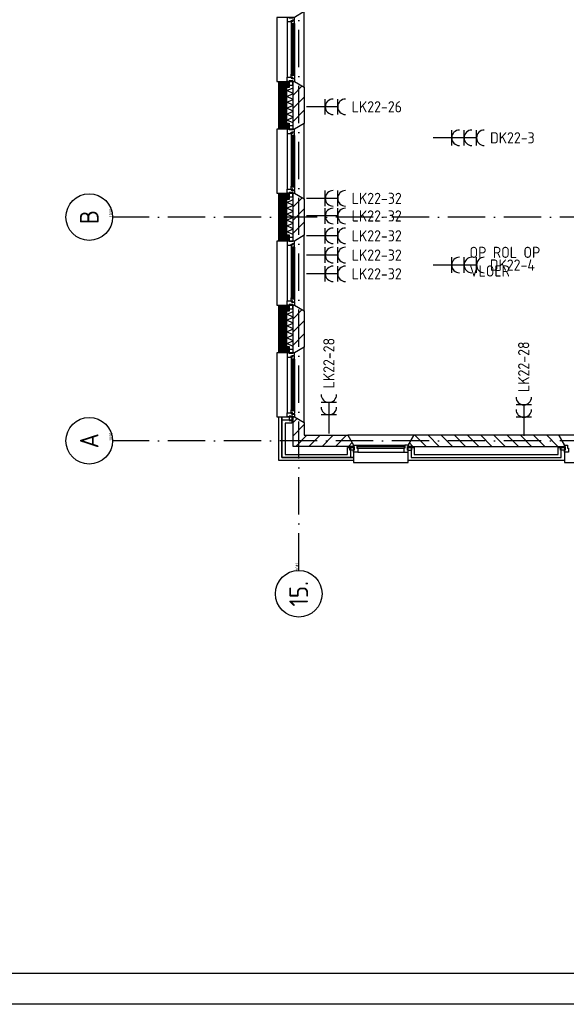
# Model space of a CAD drawing. Header units: millimetres. Extents: x 89505 to 241280, y 191 to 84291.
# Tile 2 of 45: x 119218 to 128008, y 191 to 16041. Entities that reach past the tile are written whole.
import ezdxf
from ezdxf.enums import TextEntityAlignment as Align

# ---------------------------------------------------------------- set-up
doc = ezdxf.new("R2010")
doc.units = ezdxf.units.MM
doc.header["$LTSCALE"] = 100
doc.linetypes.add('DASHDOT', pattern=[9, 6, -1.5, 0, -1.5])
doc.layers.get('0').update_dxf_attribs({"linetype": 'CONTINUOUS'})
for name, color, linetype in [('AL$7----_STRAMIEN', 1, 'DASHDOT'), ('AL21----_BUITENWAND', 4, 'CONTINUOUS'), ('AL21K---_ISOLATIE', 1, 'CONTINUOUS'), ('AL28----_KONSTRUKTIE', 3, 'CONTINUOUS'), ('AL31----_BUITENKOZ', 7, 'CONTINUOUS'), ('ALL-----_REFLIJNEN', 8, 'CONTINUOUS'), ('ALN-----_BLOCKNAAM', 2, 'CONTINUOUS'), ('ALXA3---_VOLZWART', 14, 'CONTINUOUS'), ('ALXAB---_PREFABBETON', 1, 'CONTINUOUS'), ('EA61303-_ARCEER', 1, 'CONTINUOUS'), ('EB62203-_ATTRIB', 2, 'CONTINUOUS'), ('EB63103-_ATTRIB', 2, 'CONTINUOUS'), ('EL62203-_KRACHT-WCD230', 3, 'CONTINUOUS'), ('EL63103-_LICHT-WCD230V', 3, 'CONTINUOUS'), ('LIJN025', 10, 'CONTINUOUS'), ('LIJN050', 90, 'CONTINUOUS'), ('TEKST25', 10, 'CONTINUOUS'), ('TEKST35', 50, 'CONTINUOUS'), ('TEKST50', 90, 'CONTINUOUS')]:
    doc.layers.add(name, color=color, linetype=linetype)
doc.styles.add('1_8', font='ISO', dxfattribs={"height": 1.8})
doc.styles.add('ISO', font='ISO.SHX')
doc.styles.add('NORATT', font='isocp.shx')
doc.styles.add('ROMAND', font='romand')
doc.styles.get("Standard").update_dxf_attribs({"font": 'iso.shx'})

# ---------------------------------------------------------------- blocks, each defined once
blk = doc.blocks.new('A0-GE')
at = {"layer": 'LIJN025'}
blk.add_lwpolyline([(1500, 841), (1500, 0), (0, 0), (0, 841)], close=True, dxfattribs=at)
at = {"layer": 'LIJN050', "const_width": 0.2}
blk.add_lwpolyline([(1495, 836), (25, 836), (25, 5), (1495, 5)], close=True, dxfattribs=at)
at = {"layer": 'TEKST25', "style": 'ROMAND', "width": 2.899115}
blk.add_attdef('STATUS', text='', height=2.5, dxfattribs=at).set_placement((1454, 71.5), (1493, 71.5), align=Align.FIT)
at = {"layer": 'TEKST25', "style": 'ISO'}
for tag, p in [('E', (1455.25, 66)), ('NAAM-E', (1466.75, 66)), ('DATUM-E', (1485, 66)), ('D', (1455.25, 61)), ('NAAM-D', (1466.75, 61)), ('DATUM-D', (1485, 61)), ('C', (1455.25, 56)), ('NAAM-C', (1466.75, 56)), ('DATUM-C', (1485, 56)), ('B', (1455.25, 51)), ('NAAM-B', (1466.75, 51)), ('DATUM-B', (1485, 51)), ('A', (1455.25, 46)), ('NAAM-A', (1466.75, 46)), ('DATUM-A', (1485, 46))]:
    blk.add_attdef(tag, text='', height=2.5, dxfattribs=at).set_placement(p, align=Align.CENTER)
for tag, p in [('DATUM', (1332.75, 36.25)), ('SCHAAL', (1368, 36.25)), ('GETEKEND', (1398.25, 36.25)), ('GECONTOL.', (1433, 36.25)), ('FORMAAT', (1463.25, 28.25))]:
    blk.add_attdef(tag, p, '', height=2.5, dxfattribs=at)
at = {"layer": 'TEKST35', "style": 'ISO'}
for tag, p in [('PROJECT', (1334.5, 72.5)), ('PLAATS', (1334.5, 63.5)), ('INSTALLATIE-REGEL1', (1334.5, 52.5)), ('INSTALLATIE-REGEL2', (1334.5, 43.5))]:
    blk.add_attdef(tag, p, '', height=4, dxfattribs=at)
blk.add_attdef('PROJ.NR.', text='', height=4, dxfattribs=at).set_placement((1481, 23), align=Align.CENTER)
at = {"layer": 'TEKST50', "style": 'ISO'}
blk.add_attdef('FILE-NAAM', text='', height=5, dxfattribs=at).set_placement((1473.5, 7.5), align=Align.CENTER)
blk = doc.blocks.new('ES3W2A')
for p, q in [((1.25, 2), (-1.25, 2)), ((0, 2), (0, -3)), ((1.25, 0), (-1.25, 0))]:
    blk.add_line(p, q)
for centre in [(0, 3.25), (0, 1.25)]:
    blk.add_arc(centre, 1.25, 180, 0)
at = {"style": 'NORATT'}
for tag, flags, p in [('VERMOGEN', 9, (-2.5, 5)), ('GROEP', 8, (0, 5)), ('SCHAK', 8, (2.5, 5)), ('GELIJK', 9, (5, 5)), ('KAST', 9, (7, 5)), ('TAL', 8, (2.5, 5))]:
    blk.add_attdef(tag, text='', height=1.8, rotation=90, dxfattribs=dict(at, flags=flags)).set_placement(p, align=Align.MIDDLE_CENTER)
at = {"style": 'NORATT', "width": 0.7, "flags": 8}
blk.add_attdef('DOEL', text='', height=1.8, rotation=90, dxfattribs=at).set_placement((-2.5, 5), align=Align.MIDDLE_LEFT)
at = {"style": 'NORATT', "flags": 9}
blk.add_attdef('M_CODE', text='', height=1.8, dxfattribs=at).set_placement((0, 0), align=Align.MIDDLE_CENTER)
blk = doc.blocks.new('ES3W3A')
at = {"color": 0}
for p, q in [((1.25, 4), (-1.25, 4)), ((0, 4), (0, -3)), ((1.25, 2), (-1.25, 2)), ((1.25, 0), (-1.25, 0))]:
    blk.add_line(p, q, dxfattribs=at)
for centre in [(0, 5.25), (0, 3.25), (0, 1.25)]:
    blk.add_arc(centre, 1.25, 180, 0, dxfattribs=at)
at = {"color": 0, "style": 'NORATT'}
for tag, flags, p in [('VERMOGEN', 9, (-2.5, 6.5)), ('GROEP', 8, (0, 7)), ('KAST', 9, (2.5, 6.5))]:
    blk.add_attdef(tag, text='', height=1.8, rotation=90, dxfattribs=dict(at, flags=flags)).set_placement(p, align=Align.MIDDLE)
at = {"style": 'NORATT', "flags": 9}
blk.add_attdef('GELIJK', text='', height=1.8, rotation=90, dxfattribs=at).set_placement((5, 7), align=Align.MIDDLE_CENTER)
at = {"color": 0, "style": 'NORATT', "width": 0.7, "flags": 8}
for tag, p in [('SCHAK', (2.5, 6.625)), ('TAL', (1.5, -1.5))]:
    blk.add_attdef(tag, text='', height=1.8, rotation=90, dxfattribs=at).set_placement(p, align=Align.MIDDLE)
blk.add_attdef('DOEL', text='', height=1.8, rotation=90, dxfattribs=at).set_placement((-2.75, -2.25), align=Align.MIDDLE_LEFT)
at = {"style": 'NORATT', "flags": 9}
blk.add_attdef('M_CODE', text='', height=1.8, dxfattribs=at).set_placement((0, 0), align=Align.MIDDLE_CENTER)
blk = doc.blocks.new('1010')
at = {"layer": 'AL$7----_STRAMIEN', "color": 7, "linetype": 'Continuous'}
blk.add_circle((0, 750), 750, dxfattribs=at)
at = {"layer": 'AL$7----_STRAMIEN', "color": 3, "linetype": 'Continuous'}
blk.add_attdef('STR-NAAM', text='', height=600, rotation=360, dxfattribs=at).set_placement((0, 750), align=Align.MIDDLE)
at = {"layer": 'ALN-----_BLOCKNAAM', "linetype": 'Continuous'}
blk.add_text('1010', height=100, dxfattribs=at).set_placement((0, 0))
blk = doc.blocks.new('1011')
at = {"layer": 'AL$7----_STRAMIEN', "color": 7, "linetype": 'Continuous'}
blk.add_circle((-750, 0), 750, dxfattribs=at)
at = {"layer": 'AL$7----_STRAMIEN', "color": 3, "linetype": 'Continuous'}
blk.add_attdef('STR-NAAM', text='', height=600, rotation=360, dxfattribs=at).set_placement((-750, 0), align=Align.MIDDLE)
at = {"layer": 'ALN-----_BLOCKNAAM', "linetype": 'Continuous'}
blk.add_text('1011', height=100, dxfattribs=at).set_placement((0, 0))

msp = doc.modelspace()

# ---------------------------------------------------------------- hatches: boundary and pattern name
at = {"layer": 'ALXAB---_PREFABBETON'}
h = msp.add_hatch(dxfattribs=at)
h.set_pattern_fill('PREFBET', color=8, style=0)
h.set_pattern_definition([(45, (123795.13, 14370.77), (-106.066, 106.066), [])])
h.paths.add_polyline_path([(123615, 15048), (123635, 15048), (123795, 14956), (123795, 14371), (123635, 14278), (123615, 14278)])
h = msp.add_hatch(dxfattribs=at)
h.set_pattern_fill('PREFBET', color=8, style=0)
h.set_pattern_definition([(45, (123795.13, 12570.77), (-106.066, 106.066), [])])
h.paths.add_polyline_path([(123615, 13248), (123635, 13248), (123795, 13156), (123795, 12571), (123635, 12478), (123615, 12478)])
h = msp.add_hatch(dxfattribs=at)
h.set_pattern_fill('PREFBET', color=8, style=0)
h.set_pattern_definition([(45, (123795.13, 10770.77), (-106.066, 106.066), [])])
h.paths.add_polyline_path([(123615, 11448), (123635, 11448), (123795, 11356), (123795, 10771), (123635, 10678), (123615, 10678)])

# ---------------------------------------------------------------- linework, layer by layer
at = {"layer": 'AL$7----_STRAMIEN', "color": 1}
msp.add_line((143805, 9263), (120711, 9263), dxfattribs=at)
for points in [[(123705, 7175), (123705, 76516)], [(183901, 12863), (143805, 12863), (120711, 12863)]]:
    msp.add_lwpolyline(points, dxfattribs=at)
at = {"layer": 'AL21----_BUITENWAND', "color": 8}
for p, q in [((123385, 8943), (123385, 9648)), ((123385, 9648), (123595, 9648)), ((123485, 9548), (123485, 9043)), ((123595, 9548), (123485, 9548)), ((123595, 9648), (123595, 9548)), ((123485, 9043), (124488, 9043)), ((124488, 9153), (124588, 9153)), ((124488, 9043), (124488, 9153)), ((124588, 9153), (124588, 8943)), ((125463, 9153), (125563, 9153)), ((125463, 8943), (125463, 9153)), ((125563, 9153), (125563, 9043)), ((125563, 9043), (127878, 9043)), ((127878, 9153), (127978, 9153)), ((127878, 9043), (127878, 9153)), ((127978, 9153), (127978, 8943)), ((124588, 8943), (123385, 8943)), ((127978, 8943), (125463, 8943))]:
    msp.add_line(p, q, dxfattribs=at)
for points in [[(123554, 14948), (123485, 14948), (123485, 14378), (123554, 14378), (123554, 14278), (123385, 14278), (123385, 15048), (123554, 15048)], [(123554, 13148), (123485, 13148), (123485, 12578), (123554, 12578), (123554, 12478), (123385, 12478), (123385, 13248), (123554, 13248)], [(123554, 11348), (123485, 11348), (123485, 10778), (123554, 10778), (123554, 10678), (123385, 10678), (123385, 11448), (123554, 11448)]]:
    msp.add_lwpolyline(points, close=True, dxfattribs=at)
at = {"layer": 'AL21K---_ISOLATIE', "color": 8, "linetype": 'Continuous'}
for points in [[(123515, 14378), (123515, 14948)], [(123615, 14383), (123515, 14426), (123615, 14473), (123515, 14521), (123615, 14568), (123515, 14616), (123615, 14663), (123515, 14711), (123615, 14758), (123515, 14806), (123615, 14853), (123515, 14901), (123615, 14944)], [(123615, 14378), (123615, 14948)], [(123515, 12578), (123515, 13148)], [(123615, 12583), (123515, 12626), (123615, 12673), (123515, 12721), (123615, 12768), (123515, 12816), (123615, 12863), (123515, 12911), (123615, 12958), (123515, 13006), (123615, 13053), (123515, 13101), (123615, 13144)], [(123615, 12578), (123615, 13148)], [(123515, 10778), (123515, 11348)], [(123615, 10783), (123515, 10826), (123615, 10873), (123515, 10921), (123615, 10968), (123515, 11016), (123615, 11063), (123515, 11111), (123615, 11158), (123515, 11206), (123615, 11253), (123515, 11301), (123615, 11344)], [(123615, 10778), (123615, 11348)]]:
    msp.add_lwpolyline(points, dxfattribs=at)
at = {"layer": 'AL28----_KONSTRUKTIE', "color": 8, "linetype": 'Continuous'}
for p, q in [((123615, 9173), (123615, 9648)), ((123615, 9648), (123635, 9648)), ((123635, 9648), (123795, 9556)), ((123795, 9556), (123795, 9353)), ((123795, 9353), (124496, 9353)), ((124496, 9353), (124588, 9193)), ((124588, 9193), (124588, 9173)), ((124588, 9173), (123615, 9173))]:
    msp.add_line(p, q, dxfattribs=at)
at = {"layer": 'AL28----_KONSTRUKTIE', "color": 8}
for p, q in [((125556, 9353), (125463, 9193)), ((127886, 9353), (125556, 9353)), ((127978, 9193), (127886, 9353)), ((125463, 9193), (125463, 9173)), ((127978, 9173), (127978, 9193)), ((125463, 9173), (127978, 9173))]:
    msp.add_line(p, q, dxfattribs=at)
for points in [[(123615, 15048), (123635, 15048), (123795, 14956), (123795, 14371), (123635, 14278), (123615, 14278)], [(123615, 13248), (123635, 13248), (123795, 13156), (123795, 12571), (123635, 12478), (123615, 12478)], [(123615, 11448), (123635, 11448), (123795, 11356), (123795, 10771), (123635, 10678), (123615, 10678)]]:
    msp.add_lwpolyline(points, close=True, dxfattribs=at)
at = {"layer": 'AL31----_BUITENKOZ', "color": 8}
for points in [[(123635, 15048), (123795, 14956), (123795, 16171), (123635, 16078), (123355, 16078), (123355, 15048)], [(123635, 16078), (123610, 16078), (123610, 16068), (123554, 16068), (123554, 16078), (123521, 16078), (123521, 16011), (123584, 16011), (123584, 16028), (123599, 16028), (123599, 16034), (123635, 16034)], [(123638, 16022), (123634, 16024), (123634, 16031), (123604, 16031), (123604, 16009), (123599, 16009), (123599, 16017), (123584, 16017), (123584, 16011), (123584, 15964), (123597, 15962), (123597, 15979), (123638, 15979)], [(123636, 15979), (123622, 15979), (123622, 15962), (123636, 15962)], [(123635, 15048), (123610, 15048), (123610, 15058), (123554, 15058), (123554, 15048), (123521, 15048), (123521, 15115), (123584, 15115), (123584, 15098), (123599, 15098), (123599, 15092), (123635, 15092)], [(123610, 15058), (123554, 15058), (123554, 14987), (123610, 14987)], [(123638, 15105), (123634, 15103), (123634, 15096), (123604, 15096), (123604, 15118), (123599, 15118), (123599, 15110), (123584, 15110), (123584, 15115), (123584, 15163), (123597, 15165), (123597, 15148), (123638, 15148)], [(123636, 15148), (123622, 15148), (123622, 15165), (123636, 15165)], [(123635, 13248), (123795, 13156), (123795, 14371), (123635, 14278), (123355, 14278), (123355, 13248)], [(123635, 14278), (123610, 14278), (123610, 14268), (123554, 14268), (123554, 14278), (123521, 14278), (123521, 14211), (123584, 14211), (123584, 14228), (123599, 14228), (123599, 14234), (123635, 14234)], [(123610, 14268), (123554, 14268), (123554, 14339), (123610, 14339)], [(123638, 14222), (123634, 14224), (123634, 14231), (123604, 14231), (123604, 14209), (123599, 14209), (123599, 14217), (123584, 14217), (123584, 14211), (123584, 14164), (123597, 14162), (123597, 14179), (123638, 14179)], [(123636, 14179), (123622, 14179), (123622, 14162), (123636, 14162)], [(123635, 13248), (123610, 13248), (123610, 13258), (123554, 13258), (123554, 13248), (123521, 13248), (123521, 13315), (123584, 13315), (123584, 13298), (123599, 13298), (123599, 13292), (123635, 13292)], [(123638, 13305), (123634, 13303), (123634, 13296), (123604, 13296), (123604, 13318), (123599, 13318), (123599, 13310), (123584, 13310), (123584, 13315), (123584, 13363), (123597, 13365), (123597, 13348), (123638, 13348)], [(123636, 13348), (123622, 13348), (123622, 13365), (123636, 13365)], [(123610, 13258), (123554, 13258), (123554, 13187), (123610, 13187)], [(123635, 11448), (123795, 11356), (123795, 12571), (123635, 12478), (123355, 12478), (123355, 11448)], [(123610, 12468), (123554, 12468), (123554, 12539), (123610, 12539)], [(123635, 12478), (123610, 12478), (123610, 12468), (123554, 12468), (123554, 12478), (123521, 12478), (123521, 12411), (123584, 12411), (123584, 12428), (123599, 12428), (123599, 12434), (123635, 12434)], [(123638, 12422), (123634, 12424), (123634, 12431), (123604, 12431), (123604, 12409), (123599, 12409), (123599, 12417), (123584, 12417), (123584, 12411), (123584, 12364), (123597, 12362), (123597, 12379), (123638, 12379)], [(123636, 12379), (123622, 12379), (123622, 12362), (123636, 12362)], [(123635, 11448), (123610, 11448), (123610, 11458), (123554, 11458), (123554, 11448), (123521, 11448), (123521, 11515), (123584, 11515), (123584, 11498), (123599, 11498), (123599, 11492), (123635, 11492)], [(123610, 11458), (123554, 11458), (123554, 11387), (123610, 11387)], [(123638, 11505), (123634, 11503), (123634, 11496), (123604, 11496), (123604, 11518), (123599, 11518), (123599, 11510), (123584, 11510), (123584, 11515), (123584, 11563), (123597, 11565), (123597, 11548), (123638, 11548)], [(123636, 11548), (123622, 11548), (123622, 11565), (123636, 11565)], [(123635, 9648), (123795, 9556), (123795, 10771), (123635, 10678), (123355, 10678), (123355, 9648)], [(123635, 10678), (123610, 10678), (123610, 10668), (123554, 10668), (123554, 10678), (123521, 10678), (123521, 10611), (123584, 10611), (123584, 10628), (123599, 10628), (123599, 10634), (123635, 10634)], [(123610, 10668), (123554, 10668), (123554, 10739), (123610, 10739)], [(123638, 10622), (123634, 10624), (123634, 10631), (123604, 10631), (123604, 10609), (123599, 10609), (123599, 10617), (123584, 10617), (123584, 10611), (123584, 10564), (123597, 10562), (123597, 10579), (123638, 10579)], [(123636, 10579), (123622, 10579), (123622, 10562), (123636, 10562)], [(123635, 9648), (123610, 9648), (123610, 9658), (123554, 9658), (123554, 9648), (123521, 9648), (123521, 9715), (123584, 9715), (123584, 9698), (123599, 9698), (123599, 9692), (123635, 9692)], [(123638, 9705), (123634, 9703), (123634, 9696), (123604, 9696), (123604, 9718), (123599, 9718), (123599, 9710), (123584, 9710), (123584, 9715), (123584, 9763), (123597, 9765), (123597, 9748), (123638, 9748)], [(123636, 9748), (123622, 9748), (123622, 9765), (123636, 9765)], [(123610, 9658), (123554, 9658), (123554, 9587), (123610, 9587)], [(125463, 9193), (125556, 9353), (124496, 9353), (124588, 9193), (124588, 8913), (125463, 8913)], [(128853, 9193), (128946, 9353), (127886, 9353), (127978, 9193), (127978, 8913), (128853, 8913)], [(124598, 9168), (124598, 9112), (124527, 9112), (124527, 9168)], [(125453, 9168), (125453, 9112), (125524, 9112), (125524, 9168)], [(127988, 9168), (127988, 9112), (127917, 9112), (127917, 9168)]]:
    msp.add_lwpolyline(points, close=True, dxfattribs=at)
for points in [[(123521, 16011), (123521, 15115)], [(123584, 15964), (123584, 15163)], [(123638, 15979), (123638, 15148)], [(123521, 14211), (123521, 13315)], [(123584, 14164), (123584, 13363)], [(123638, 14179), (123638, 13348)], [(123521, 12411), (123521, 11515)], [(123584, 12364), (123584, 11563)], [(123638, 12379), (123638, 11548)], [(123521, 10611), (123521, 9715)], [(123584, 10564), (123584, 9763)], [(123638, 10579), (123638, 9748)], [(124638, 9193), (125413, 9193)], [(124655, 9079), (125396, 9079)]]:
    msp.add_lwpolyline(points, dxfattribs=at)
at = {"layer": 'AL31----_BUITENKOZ', "color": 8, "linetype": 'Continuous'}
for points in [[(123620, 15977), (123599, 15977), (123599, 15150), (123620, 15150)], [(123620, 14177), (123599, 14177), (123599, 13350), (123620, 13350)], [(123620, 12377), (123599, 12377), (123599, 11550), (123620, 11550)], [(123620, 10577), (123599, 10577), (123599, 9750), (123620, 9750)], [(124638, 9193), (124638, 9193), (124638, 9142), (124655, 9142), (124655, 9079), (124655, 9079), (124655, 9079), (124655, 9079), (124655, 9079), (124588, 9079), (124588, 9112), (124598, 9112), (124598, 9168), (124588, 9168), (124588, 9168), (124588, 9193)], [(125413, 9193), (125413, 9193), (125413, 9142), (125396, 9142), (125396, 9079), (125396, 9079), (125396, 9079), (125396, 9079), (125396, 9079), (125463, 9079), (125463, 9112), (125453, 9112), (125453, 9168), (125463, 9168), (125463, 9168), (125463, 9193)], [(128028, 9193), (128028, 9193), (128028, 9142), (128045, 9142), (128045, 9079), (128045, 9079), (128045, 9079), (128045, 9079), (128045, 9079), (127978, 9079), (127978, 9112), (127988, 9112), (127988, 9168), (127978, 9168), (127978, 9168), (127978, 9193)], [(124643, 9167), (124643, 9146), (125408, 9146), (125408, 9167)]]:
    msp.add_lwpolyline(points, close=True, dxfattribs=at)
at = {"layer": 'ALL-----_REFLIJNEN', "color": 8, "linetype": 'Continuous'}
for p, q in [((123435, 8993), (123435, 9648)), ((123435, 9648), (123435, 8993)), ((123435, 8993), (123435, 9598)), ((123435, 9598), (123595, 9598)), ((124538, 9153), (124538, 8993)), ((125513, 9153), (125513, 8993)), ((127928, 8993), (127928, 9153)), ((124538, 8993), (123435, 8993)), ((124588, 8993), (123435, 8993)), ((123435, 8993), (124588, 8993)), ((125513, 8993), (127928, 8993))]:
    msp.add_line(p, q, dxfattribs=at)
for points in [[(123554, 14998), (123435, 14998), (123435, 14328), (123554, 14328)], [(123554, 13198), (123435, 13198), (123435, 12528), (123554, 12528)], [(123554, 11398), (123435, 11398), (123435, 10728), (123554, 10728)]]:
    msp.add_lwpolyline(points, dxfattribs=at)
at = {"layer": 'ALXA3---_VOLZWART', "color": 8}
for p, q in [((123435, 8993), (123435, 9598)), ((123435, 9598), (123595, 9598)), ((124538, 9153), (124538, 8993)), ((125513, 9153), (125513, 8993)), ((127928, 8993), (127928, 9153)), ((124538, 8993), (123435, 8993)), ((125513, 8993), (127928, 8993))]:
    msp.add_line(p, q, dxfattribs=at)
at = {"layer": 'ALXA3---_VOLZWART', "color": 8, "const_width": 100}
for points in [[(123554, 14998), (123435, 14998), (123435, 14328), (123554, 14328)], [(123554, 13198), (123435, 13198), (123435, 12528), (123554, 12528)], [(123554, 11398), (123435, 11398), (123435, 10728), (123554, 10728)]]:
    msp.add_lwpolyline(points, dxfattribs=at)
at = {"layer": 'ALXAB---_PREFABBETON', "color": 8}
for p, q in [((123681, 9622), (123615, 9556)), ((123795, 9523), (123615, 9343)), ((123837, 9353), (123657, 9173)), ((124049, 9353), (123869, 9173)), ((124261, 9353), (124081, 9173)), ((124474, 9353), (124294, 9173)), ((125573, 9353), (125753, 9173)), ((125785, 9353), (125965, 9173)), ((125997, 9353), (126177, 9173)), ((126209, 9353), (126389, 9173)), ((126421, 9353), (126601, 9173)), ((126633, 9353), (126813, 9173)), ((126845, 9353), (127025, 9173)), ((127057, 9353), (127237, 9173)), ((127270, 9353), (127450, 9173)), ((127482, 9353), (127662, 9173)), ((127694, 9353), (127874, 9173)), ((124565, 9233), (124506, 9173)), ((125484, 9230), (125540, 9173))]:
    msp.add_line(p, q, dxfattribs=at)

# ---------------------------------------------------------------- block references
at = {"xscale": 100, "yscale": 100, "zscale": 100}
msp.add_blockref('A0-GE', (90707, 191), dxfattribs=at)
at = {"layer": 'AL$7----_STRAMIEN', "xscale": 0.5, "yscale": 0.5, "zscale": 0.5, "rotation": 90}
for name, p, values in [('1010', (120711, 12863), {'STR-NAAM': 'B'}), ('1010', (120711, 9263), {'STR-NAAM': 'A'}), ('1011', (123705, 7175), {'STR-NAAM': '15.'})]:
    msp.add_blockref(name, p, dxfattribs=at).add_auto_attribs(values)
at = {"layer": 'EL62203-_KRACHT-WCD230'}
ref = msp.add_blockref('ES3W3A', (126165, 14140), dxfattribs=dict(at, xscale=100, yscale=100, zscale=100, rotation=270))
ref.add_attrib('GROEP', 'DK22-3', dxfattribs={"layer": 'EB62203-_ATTRIB', "color": 1, "height": 180, "style": 'NORATT', "flags": 8}).set_placement((127141, 14140), align=Align.MIDDLE)
ref = msp.add_blockref('ES3W3A', (126165, 12092), dxfattribs=dict(at, xscale=100, yscale=100, zscale=100, rotation=270))
ref.add_attrib('GROEP', 'DK22-4', dxfattribs={"layer": 'EB62203-_ATTRIB', "color": 1, "height": 180, "style": 'NORATT', "flags": 8}).set_placement((127141, 12092), align=Align.MIDDLE)
ref = msp.add_blockref('ES3W2A', (127325, 9641, 1050), dxfattribs=dict(at, xscale=100, yscale=100, zscale=100))
ref.add_attrib('GROEP', 'LK22-28', dxfattribs={"layer": 'EB62203-_ATTRIB', "color": 1, "height": 180, "rotation": 90, "style": '1_8', "flags": 8}).set_placement((127323, 10048, 1050), align=Align.MIDDLE_LEFT)
at = {"layer": 'EL63103-_LICHT-WCD230V'}
ref = msp.add_blockref('ES3W2A', (124132, 14639, 1050), dxfattribs=dict(at, xscale=100, yscale=100, zscale=100, rotation=270))
ref.add_attrib('GROEP', 'LK22-26', dxfattribs={"layer": 'EB63103-_ATTRIB', "color": 1, "height": 180, "style": '1_8', "flags": 8}).set_placement((124557, 14639, 1050), align=Align.MIDDLE_LEFT)
ref = msp.add_blockref('ES3W2A', (124132, 13165, 1050), dxfattribs=dict(at, xscale=100, yscale=100, zscale=100, rotation=270))
ref.add_attrib('GROEP', 'LK22-32', dxfattribs={"layer": 'EB63103-_ATTRIB', "color": 1, "height": 180, "style": '1_8', "flags": 8}).set_placement((124557, 13165, 1050), align=Align.MIDDLE_LEFT)
ref = msp.add_blockref('ES3W2A', (124132, 12882, 1050), dxfattribs=dict(at, xscale=100, yscale=100, zscale=100, rotation=270))
ref.add_attrib('GROEP', 'LK22-32', dxfattribs={"layer": 'EB63103-_ATTRIB', "color": 1, "height": 180, "style": '1_8', "flags": 8}).set_placement((124557, 12882, 1050), align=Align.MIDDLE_LEFT)
ref = msp.add_blockref('ES3W2A', (124132, 12562, 1050), dxfattribs=dict(at, xscale=100, yscale=100, zscale=100, rotation=270))
ref.add_attrib('GROEP', 'LK22-32', dxfattribs={"layer": 'EB63103-_ATTRIB', "color": 1, "height": 180, "style": '1_8', "flags": 8}).set_placement((124557, 12562, 1050), align=Align.MIDDLE_LEFT)
ref = msp.add_blockref('ES3W2A', (124132, 12252, 1050), dxfattribs=dict(at, xscale=100, yscale=100, zscale=100, rotation=270))
ref.add_attrib('GROEP', 'LK22-32', dxfattribs={"layer": 'EB63103-_ATTRIB', "color": 1, "height": 180, "style": '1_8', "flags": 8}).set_placement((124557, 12252, 1050), align=Align.MIDDLE_LEFT)
ref = msp.add_blockref('ES3W2A', (124132, 11950, 1050), dxfattribs=dict(at, xscale=100, yscale=100, zscale=100, rotation=270))
ref.add_attrib('GROEP', 'LK22-32', dxfattribs={"layer": 'EB63103-_ATTRIB', "color": 1, "height": 180, "style": '1_8', "flags": 8}).set_placement((124557, 11950, 1050), align=Align.MIDDLE_LEFT)
ref = msp.add_blockref('ES3W2A', (124190, 9681, 1050), dxfattribs=dict(at, xscale=100, yscale=100, zscale=100))
ref.add_attrib('GROEP', 'LK22-28', dxfattribs={"layer": 'EB63103-_ATTRIB', "color": 1, "height": 180, "rotation": 90, "style": '1_8', "flags": 8}).set_placement((124190, 10106, 1050), align=Align.MIDDLE_LEFT)

# ---------------------------------------------------------------- texts
at = {"layer": 'EA61303-_ARCEER', "insert": (126451, 12386), "char_height": 180, "width": 1550, "attachment_point": 1}
msp.add_mtext('{\\Fiso.shx;OP ROL OP VLOER}', dxfattribs=at)

doc.saveas('drawing.dxf')
